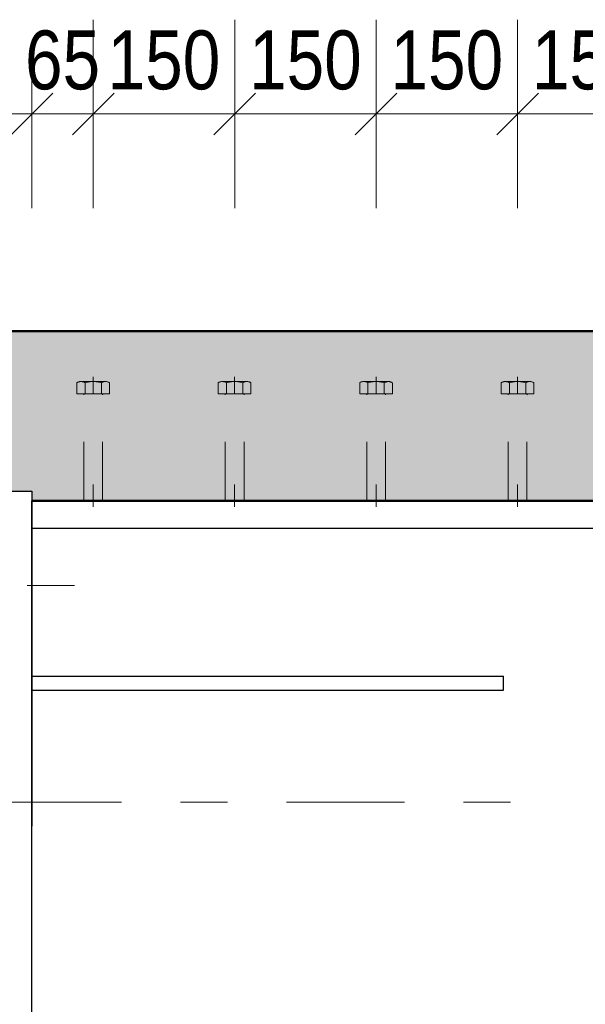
# Model space of a CAD drawing. Header units: millimetres. Extents: x -8.5 to 60.3, y 0 to 42.
# Tile 7 of 109: x 5.3 to 6.5, y 2.5 to 4.5. Entities that reach past the tile are written whole.
import ezdxf

# ---------------------------------------------------------------- set-up
doc = ezdxf.new("R2010")
doc.units = ezdxf.units.MM
doc.linetypes.add('DASHDOT', pattern=[1, 0.5, -0.25, 0, -0.25])
doc.linetypes.add('HIDDEN', pattern=[0.375, 0.25, -0.125])
doc.styles.add('Arial Narrow', font='ARIALN.TTF')
doc.dimstyles.new('Arch_Strakon_dimstyle', dxfattribs={"dimtxt": 11.25, "dimasz": 1, "dimexe": 1.25, "dimexo": 0.0625, "dimgap": 1, "dimtad": 0, "dimdec": 3, "dimzin": 12, "dimdsep": 46, "dimtxsty": 'Arial Narrow', "dimblk": 'Arrowhead_Tick', "dimsah": 1, "dimcen": 0, "dimse1": 1, "dimse2": 1, "dimclrd": 6, "dimclrt": 3, "dimazin": 0, "dimtfac": 1, "dimtdec": 4, "dimtmove": 0, "dimatfit": 3, "dimldrblk": 'NONE', "dimfxl": 1, "dimtvp": 1, "dimtolj": 1, "dimtzin": 0, "dimlwd": 13, "dimarcsym": 2})

# ---------------------------------------------------------------- blocks, each defined once
blk = doc.blocks.new('Arrowhead_Tick')
at = {"color": 0, "linetype": 'Continuous', "lineweight": -2, "ltscale": 0.5}
for p, q in [((0, 20), (0, -10)), ((-1, 0), (0, 0)), ((10, 0), (0, 0))]:
    blk.add_line(p, q, dxfattribs=at)
at = {"color": 2, "linetype": 'Continuous', "lineweight": 35, "ltscale": 0.5}
blk.add_line((4.42, 4.42), (-4.42, -4.42), dxfattribs=at)
blk = doc.blocks.new('*D92')
at = {"color": 6, "linetype": 'Continuous', "lineweight": 13}
for p, q in [((5.1838, 1.9958), (5.1738, 1.9958)), ((5.1938, 1.9958), (5.2338, 1.9958)), ((5.2438, 1.9958), (5.2538, 1.9958))]:
    blk.add_line(p, q, dxfattribs=at)
at = {"layer": 'Defpoints', "color": 0}
for p in [(5.1938, 2.5096), (5.2338, 2.3008), (5.2338, 1.9958)]:
    blk.add_point(p, dxfattribs=at)
at = {"color": 6, "lineweight": 13, "xscale": 0.01, "yscale": 0.01, "zscale": 0.01}
blk.add_blockref('Arrowhead_Tick', (5.1938, 1.9958), dxfattribs=at)
at = {"color": 6, "lineweight": 13, "xscale": 0.01, "yscale": 0.01, "zscale": 0.01, "rotation": 180}
blk.add_blockref('Arrowhead_Tick', (5.2338, 1.9958), dxfattribs=at)
at = {"color": 2, "lineweight": 35, "insert": (5.0687, 2.0458), "char_height": 0.1575, "attachment_point": 5, "style": 'Arial Narrow'}
blk.add_mtext('\\A1;20', dxfattribs=at)
blk = doc.blocks.new('_None')
blk = doc.blocks.new('*D105')
at = {"color": 6, "linetype": 'Continuous', "lineweight": 13}
blk.add_line((5.2038, 1.5414), (13.0838, 1.5414), dxfattribs=at)
at = {"layer": 'Defpoints', "color": 0}
for p in [(5.1938, 3.0308), (13.0938, 2.8808), (13.0938, 1.5414)]:
    blk.add_point(p, dxfattribs=at)
at = {"color": 6, "lineweight": 13, "xscale": 0.01, "yscale": 0.01, "zscale": 0.01}
for p, rotation in [((13.0938, 1.5414), 360), ((5.1938, 1.5414), 180)]:
    blk.add_blockref('Arrowhead_Tick', p, dxfattribs=dict(at, rotation=rotation))
at = {"color": 2, "lineweight": 35, "insert": (9.1438, 1.6807), "char_height": 0.175, "attachment_point": 5, "style": 'Arial Narrow'}
blk.add_mtext('\\A1;3950', dxfattribs=at)
blk = doc.blocks.new('*D107')
at = {"color": 6, "linetype": 'Continuous', "lineweight": 13}
blk.add_line((4.9538, 1.0869), (14.1331, 1.0869), dxfattribs=at)
at = {"layer": 'Defpoints', "color": 0}
for p in [(4.9438, 2.882), (14.1431, 2.2608), (14.1431, 1.0869)]:
    blk.add_point(p, dxfattribs=at)
at = {"color": 6, "lineweight": 13, "xscale": 0.01, "yscale": 0.01, "zscale": 0.01}
blk.add_blockref('Arrowhead_Tick', (14.1431, 1.0869), dxfattribs=at)
at = {"color": 6, "lineweight": 13, "xscale": 0.01, "yscale": 0.01, "zscale": 0.01, "rotation": 180}
blk.add_blockref('Arrowhead_Tick', (4.9438, 1.0869), dxfattribs=at)
at = {"color": 2, "lineweight": 35, "insert": (9.5434, 1.2262), "char_height": 0.175, "attachment_point": 5, "style": 'Arial Narrow'}
blk.add_mtext('\\A1;4600', dxfattribs=at)
blk = doc.blocks.new('*D400')
at = {"color": 6, "linetype": 'Continuous', "lineweight": 13}
blk.add_line((5.2938, 4.3414), (5.4038, 4.3414), dxfattribs=at)
at = {"layer": 'Defpoints', "color": 0}
for p in [(5.4138, 4.3414), (5.4138, 3.7836), (5.2838, 3.5408)]:
    blk.add_point(p, dxfattribs=at)
at = {"color": 6, "lineweight": 13, "xscale": 0.01, "yscale": 0.01, "zscale": 0.01}
blk.add_blockref('Arrowhead_Tick', (5.4138, 4.3414), dxfattribs=at)
at = {"color": 6, "lineweight": 13, "xscale": 0.01, "yscale": 0.01, "zscale": 0.01, "rotation": 180}
blk.add_blockref('Arrowhead_Tick', (5.2838, 4.3414), dxfattribs=at)
at = {"color": 3, "lineweight": 35, "insert": (5.3488, 4.4552), "char_height": 0.125, "attachment_point": 5, "style": 'Arial Narrow'}
blk.add_mtext('\\A1;65', dxfattribs=at)
blk = doc.blocks.new('*D401')
at = {"color": 6, "linetype": 'Continuous', "lineweight": 13}
blk.add_line((5.4238, 4.3414), (5.7038, 4.3414), dxfattribs=at)
at = {"layer": 'Defpoints', "color": 0}
for p in [(5.7138, 4.3414), (5.4138, 3.7836), (5.7138, 3.7836)]:
    blk.add_point(p, dxfattribs=at)
at = {"color": 6, "lineweight": 13, "xscale": 0.01, "yscale": 0.01, "zscale": 0.01}
blk.add_blockref('Arrowhead_Tick', (5.7138, 4.3414), dxfattribs=at)
at = {"color": 6, "lineweight": 13, "xscale": 0.01, "yscale": 0.01, "zscale": 0.01, "rotation": 180}
blk.add_blockref('Arrowhead_Tick', (5.4138, 4.3414), dxfattribs=at)
at = {"color": 3, "lineweight": 35, "insert": (5.5638, 4.4552), "char_height": 0.125, "attachment_point": 5, "style": 'Arial Narrow'}
blk.add_mtext('\\A1;150', dxfattribs=at)
blk = doc.blocks.new('*D402')
at = {"color": 6, "linetype": 'Continuous', "lineweight": 13}
blk.add_line((5.7238, 4.3414), (6.0038, 4.3414), dxfattribs=at)
at = {"layer": 'Defpoints', "color": 0}
for p in [(6.0138, 4.3414), (5.7138, 3.7836), (6.0138, 3.7836)]:
    blk.add_point(p, dxfattribs=at)
at = {"color": 6, "lineweight": 13, "xscale": 0.01, "yscale": 0.01, "zscale": 0.01}
blk.add_blockref('Arrowhead_Tick', (6.0138, 4.3414), dxfattribs=at)
at = {"color": 6, "lineweight": 13, "xscale": 0.01, "yscale": 0.01, "zscale": 0.01, "rotation": 180}
blk.add_blockref('Arrowhead_Tick', (5.7138, 4.3414), dxfattribs=at)
at = {"color": 3, "lineweight": 35, "insert": (5.8638, 4.4552), "char_height": 0.125, "attachment_point": 5, "style": 'Arial Narrow'}
blk.add_mtext('\\A1;150', dxfattribs=at)
blk = doc.blocks.new('*D403')
at = {"color": 6, "linetype": 'Continuous', "lineweight": 13}
blk.add_line((6.0238, 4.3414), (6.3038, 4.3414), dxfattribs=at)
at = {"layer": 'Defpoints', "color": 0}
for p in [(6.3138, 4.3414), (6.0138, 3.7836), (6.3138, 3.7836)]:
    blk.add_point(p, dxfattribs=at)
at = {"color": 6, "lineweight": 13, "xscale": 0.01, "yscale": 0.01, "zscale": 0.01}
blk.add_blockref('Arrowhead_Tick', (6.3138, 4.3414), dxfattribs=at)
at = {"color": 6, "lineweight": 13, "xscale": 0.01, "yscale": 0.01, "zscale": 0.01, "rotation": 180}
blk.add_blockref('Arrowhead_Tick', (6.0138, 4.3414), dxfattribs=at)
at = {"color": 3, "lineweight": 35, "insert": (6.1638, 4.4552), "char_height": 0.125, "attachment_point": 5, "style": 'Arial Narrow'}
blk.add_mtext('\\A1;150', dxfattribs=at)
blk = doc.blocks.new('*D404')
at = {"color": 6, "linetype": 'Continuous', "lineweight": 13}
blk.add_line((6.3238, 4.3414), (6.6038, 4.3414), dxfattribs=at)
at = {"layer": 'Defpoints', "color": 0}
for p in [(6.6138, 4.3414), (6.3138, 3.7836), (6.6138, 3.7836)]:
    blk.add_point(p, dxfattribs=at)
at = {"color": 6, "lineweight": 13, "xscale": 0.01, "yscale": 0.01, "zscale": 0.01}
blk.add_blockref('Arrowhead_Tick', (6.6138, 4.3414), dxfattribs=at)
at = {"color": 6, "lineweight": 13, "xscale": 0.01, "yscale": 0.01, "zscale": 0.01, "rotation": 180}
blk.add_blockref('Arrowhead_Tick', (6.3138, 4.3414), dxfattribs=at)
at = {"color": 3, "lineweight": 35, "insert": (6.4638, 4.4552), "char_height": 0.125, "attachment_point": 5, "style": 'Arial Narrow'}
blk.add_mtext('\\A1;150', dxfattribs=at)

msp = doc.modelspace()

# ---------------------------------------------------------------- hatches: boundary and pattern name
at = {"true_color": 0xceffce}
msp.add_hatch(color=254, dxfattribs=at).paths.add_polyline_path([(32.763764, 3.070824), (33.839741, 3.070824), (33.822644, 3.880824), (4.048116, 3.880824), (4.048116, 3.380824), (4.693765, 3.380824), (4.693765, 3.520824), (5.233765, 3.520824), (5.233765, 3.540824), (5.283765, 3.540824), (5.283765, 3.520824), (32.253765, 3.520824), (32.253765, 3.540824), (32.763764, 3.540824)])

# ---------------------------------------------------------------- linework, layer by layer
at = {"color": 4, "linetype": 'Continuous', "lineweight": 50}
for p, q in [((4.048116, 3.880824), (33.822644, 3.880824)), ((6.692361, 3.520824), (5.283765, 3.520824))]:
    msp.add_line(p, q, dxfattribs=at)
at = {"color": 6, "linetype": 'HIDDEN', "lineweight": 13, "ltscale": 0.5}
for p, q in [((5.413765, 3.783576), (5.413765, 3.747576)), ((5.713765, 3.783576), (5.713765, 3.747576)), ((6.013765, 3.783576), (6.013765, 3.747576)), ((6.313765, 3.783576), (6.313765, 3.747576)), ((5.379124, 3.747576), (5.379124, 3.771255)), ((5.387784, 3.773576), (5.439746, 3.773576)), ((5.396445, 3.771255), (5.396445, 3.747576)), ((5.431086, 3.747576), (5.431086, 3.77124)), ((5.448406, 3.747576), (5.448406, 3.77124)), ((5.679124, 3.747576), (5.679124, 3.771255)), ((5.687784, 3.773576), (5.739746, 3.773576)), ((5.696445, 3.771255), (5.696445, 3.747576)), ((5.731086, 3.747576), (5.731086, 3.77124)), ((5.748406, 3.747576), (5.748406, 3.77124)), ((5.979124, 3.747576), (5.979124, 3.771255)), ((5.987784, 3.773576), (6.039746, 3.773576)), ((5.996445, 3.771255), (5.996445, 3.747576)), ((6.031086, 3.747576), (6.031086, 3.77124)), ((6.048406, 3.747576), (6.048406, 3.77124)), ((6.279124, 3.747576), (6.279124, 3.771255)), ((6.287784, 3.773576), (6.339746, 3.773576)), ((6.296445, 3.771255), (6.296445, 3.747576)), ((6.331086, 3.747576), (6.331086, 3.77124)), ((6.348406, 3.747576), (6.348406, 3.77124)), ((5.448406, 3.747576), (5.379124, 3.747576)), ((5.435765, 3.747576), (5.391765, 3.747576)), ((5.393765, 3.520824), (5.393765, 3.745576)), ((5.433765, 3.520824), (5.433765, 3.745576)), ((5.748406, 3.747576), (5.679124, 3.747576)), ((5.735765, 3.747576), (5.691765, 3.747576)), ((5.693765, 3.520824), (5.693765, 3.745576)), ((5.733765, 3.520824), (5.733765, 3.745576)), ((6.048406, 3.747576), (5.979124, 3.747576)), ((6.035765, 3.747576), (5.991765, 3.747576)), ((5.993765, 3.520824), (5.993765, 3.745576)), ((6.033765, 3.520824), (6.033765, 3.745576)), ((6.348406, 3.747576), (6.279124, 3.747576)), ((6.335765, 3.747576), (6.291765, 3.747576)), ((6.293765, 3.520824), (6.293765, 3.745576)), ((6.333765, 3.520824), (6.333765, 3.745576)), ((5.393765, 3.520824), (5.393765, 3.555043)), ((5.413765, 3.520824), (5.413765, 3.555043)), ((5.413765, 3.555043), (5.413765, 3.507576)), ((5.433765, 3.520824), (5.433765, 3.555043)), ((5.693765, 3.520824), (5.693765, 3.555043)), ((5.713765, 3.520824), (5.713765, 3.555043)), ((5.713765, 3.555043), (5.713765, 3.507576)), ((5.733765, 3.520824), (5.733765, 3.555043)), ((5.993765, 3.520824), (5.993765, 3.555043)), ((6.013765, 3.520824), (6.013765, 3.555043)), ((6.013765, 3.555043), (6.013765, 3.507576)), ((6.033765, 3.520824), (6.033765, 3.555043)), ((6.293765, 3.520824), (6.293765, 3.555043)), ((6.313765, 3.520824), (6.313765, 3.555043)), ((6.313765, 3.555043), (6.313765, 3.507576)), ((6.333765, 3.520824), (6.333765, 3.555043)), ((5.433765, 3.520824), (5.393765, 3.520824)), ((5.733765, 3.520824), (5.693765, 3.520824)), ((6.033765, 3.520824), (5.993765, 3.520824)), ((6.333765, 3.520824), (6.293765, 3.520824))]:
    msp.add_line(p, q, dxfattribs=at)
at = {"color": 3, "linetype": 'Continuous', "lineweight": 25}
for p, q in [((5.233765, 3.540824), (5.283765, 3.540824)), ((5.283765, 3.540824), (5.283765, 2.829974)), ((5.283765, 3.520824), (32.253765, 3.520824)), ((5.283765, 2.300824), (5.283765, 3.520824)), ((5.283765, 3.462824), (32.253765, 3.462824)), ((5.283765, 3.148824), (6.283765, 3.148824)), ((6.283765, 3.118824), (6.283765, 3.148824)), ((5.283765, 3.118824), (6.283765, 3.118824))]:
    msp.add_line(p, q, dxfattribs=at)
at = {"color": 9, "linetype": 'DASHDOT', "lineweight": 0, "ltscale": 0.5}
for p, q in [((4.673765, 3.340824), (5.373847, 3.340824)), ((5.223765, 2.880824), (6.418583, 2.880824))]:
    msp.add_line(p, q, dxfattribs=at)
at = {"color": 6, "linetype": 'HIDDEN', "lineweight": 13, "ltscale": 0.5}
for centre, radius, start, end in [((5.387784, 3.756255), 0.01732, 59.99927, 120.000728), ((5.413765, 3.706654), 0.066867, 74.987632, 105.009015), ((5.439746, 3.756255), 0.017307, 59.974265, 120.025735), ((5.687784, 3.756255), 0.01732, 59.99927, 120.000728), ((5.713765, 3.706654), 0.066867, 74.987632, 105.009015), ((5.739746, 3.756255), 0.017307, 59.974265, 120.025735), ((5.987784, 3.756255), 0.01732, 59.99927, 120.000728), ((6.013765, 3.706654), 0.066867, 74.987632, 105.009015), ((6.039746, 3.756255), 0.017307, 59.974265, 120.025735), ((6.287784, 3.756255), 0.01732, 59.99927, 120.000728), ((6.313765, 3.706654), 0.066867, 74.987632, 105.009015), ((6.339746, 3.756255), 0.017307, 59.974265, 120.025735), ((5.391765, 3.745576), 0.002, 0, 90.000019), ((5.435765, 3.745576), 0.002, 90, 180), ((5.691765, 3.745576), 0.002, 0, 90.000019), ((5.735765, 3.745576), 0.002, 90, 180), ((5.991765, 3.745576), 0.002, 0, 90.000019), ((6.035765, 3.745576), 0.002, 90, 180), ((6.291765, 3.745576), 0.002, 0, 90.000019), ((6.335765, 3.745576), 0.002, 90, 180)]:
    msp.add_arc(centre, radius, start, end, dxfattribs=at)

# ---------------------------------------------------------------- dimensions: what is measured, and where the dimension line sits
at = {"lineweight": 35}
for base, p1, p2, text, override, picture, middle in [((5.413765, 4.341397), (5.283765, 3.540824), (5.413765, 3.783576), '65', {"dimscale": 0.01, "dimtxt": 12.5, "dimasz": 1, "dimgap": 5, "dimtad": 1, "dimjust": 0, "dimtih": 0, "dimtoh": 0, "dimdec": 3, "dimdsep": 46, "dimtxsty": 'Arial Narrow', "dimclrd": 6, "dimclrt": 3, "dimtix": 1, "dimtofl": 255, "dimtmove": 0, "dimatfit": 2, "dimfxl": 0, "dimfxlon": 0, "dimtvp": 40, "dimlwd": 13}, '*D400', (5.348765, 4.341397)), ((5.713765, 4.341397), (5.413765, 3.783576), (5.713765, 3.783576), '150', {"dimscale": 0.01, "dimtxt": 12.5, "dimasz": 1, "dimgap": 5, "dimtad": 1, "dimjust": 0, "dimtih": 0, "dimtoh": 0, "dimdec": 3, "dimdsep": 46, "dimtxsty": 'Arial Narrow', "dimclrd": 6, "dimclrt": 3, "dimtix": 1, "dimtofl": 255, "dimtmove": 0, "dimatfit": 2, "dimfxl": 0, "dimfxlon": 0, "dimtvp": 40, "dimlwd": 13}, '*D401', (5.563765, 4.341397)), ((6.013765, 4.341397), (5.713765, 3.783576), (6.013765, 3.783576), '150', {"dimscale": 0.01, "dimtxt": 12.5, "dimasz": 1, "dimgap": 5, "dimtad": 1, "dimjust": 0, "dimtih": 0, "dimtoh": 0, "dimdec": 3, "dimdsep": 46, "dimtxsty": 'Arial Narrow', "dimclrd": 6, "dimclrt": 3, "dimtix": 1, "dimtofl": 255, "dimtmove": 0, "dimatfit": 2, "dimfxl": 0, "dimfxlon": 0, "dimtvp": 40, "dimlwd": 13}, '*D402', (5.863765, 4.341397)), ((6.313765, 4.341397), (6.013765, 3.783576), (6.313765, 3.783576), '150', {"dimscale": 0.01, "dimtxt": 12.5, "dimasz": 1, "dimgap": 5, "dimtad": 1, "dimjust": 0, "dimtih": 0, "dimtoh": 0, "dimdec": 3, "dimdsep": 46, "dimtxsty": 'Arial Narrow', "dimclrd": 6, "dimclrt": 3, "dimtix": 1, "dimtofl": 255, "dimtmove": 0, "dimatfit": 2, "dimfxl": 0, "dimfxlon": 0, "dimtvp": 40, "dimlwd": 13}, '*D403', (6.163765, 4.341397)), ((6.613765, 4.341397), (6.313765, 3.783576), (6.613765, 3.783576), '150', {"dimscale": 0.01, "dimtxt": 12.5, "dimasz": 1, "dimgap": 5, "dimtad": 1, "dimjust": 0, "dimtih": 0, "dimtoh": 0, "dimdec": 3, "dimdsep": 46, "dimtxsty": 'Arial Narrow', "dimclrd": 6, "dimclrt": 3, "dimtix": 1, "dimtofl": 255, "dimtmove": 0, "dimatfit": 2, "dimfxl": 0, "dimfxlon": 0, "dimtvp": 40, "dimlwd": 13}, '*D404', (6.463765, 4.341397)), ((13.093765, 1.541397), (5.193765, 3.030824), (13.093765, 2.880824), '3950', {"dimscale": 0.01, "dimtxt": 17.5, "dimasz": 1, "dimgap": 5, "dimtad": 1, "dimjust": 0, "dimtih": 0, "dimtoh": 0, "dimdec": 3, "dimdsep": 46, "dimtxsty": 'Arial Narrow', "dimclrd": 6, "dimclrt": 2, "dimtix": 1, "dimtofl": 255, "dimtmove": 0, "dimatfit": 2, "dimfxl": 0, "dimfxlon": 0, "dimtvp": 28.571429, "dimlwd": 13}, '*D105', (9.143765, 1.541397)), ((14.143113, 1.086893), (4.943765, 2.882008), (14.143113, 2.260824), '4600', {"dimscale": 0.01, "dimtxt": 17.5, "dimasz": 1, "dimgap": 5, "dimtad": 1, "dimjust": 0, "dimtih": 0, "dimtoh": 0, "dimdec": 3, "dimdsep": 46, "dimtxsty": 'Arial Narrow', "dimclrd": 6, "dimclrt": 2, "dimtix": 1, "dimtofl": 255, "dimtmove": 0, "dimatfit": 2, "dimfxl": 0, "dimfxlon": 0, "dimtvp": 28.571429, "dimlwd": 13}, '*D107', (9.543439, 1.086893)), ((5.233765, 1.995756), (5.193765, 2.509625), (5.233765, 2.300824), '20', {"dimscale": 0.01, "dimtxt": 15.75, "dimasz": 1, "dimgap": 5, "dimtad": 0, "dimjust": 0, "dimtih": 0, "dimtoh": 0, "dimdec": 2, "dimdsep": 46, "dimtxsty": 'Arial Narrow', "dimclrd": 6, "dimclrt": 2, "dimtix": 0, "dimtofl": 255, "dimtmove": 2, "dimatfit": 2, "dimfxl": 0, "dimfxlon": 0, "dimtvp": 31.746032, "dimlwd": 13}, '*D92', (5.068686, 2.045756))]:
    dim = msp.add_linear_dim(base=base, p1=p1, p2=p2, text=text, dimstyle='Arch_Strakon_dimstyle', override=override, dxfattribs=at)
    dim.commit()
    dim.dimension.update_dxf_attribs({"geometry": picture, "text_midpoint": middle, "dimtype": 160})

doc.saveas('drawing.dxf')
